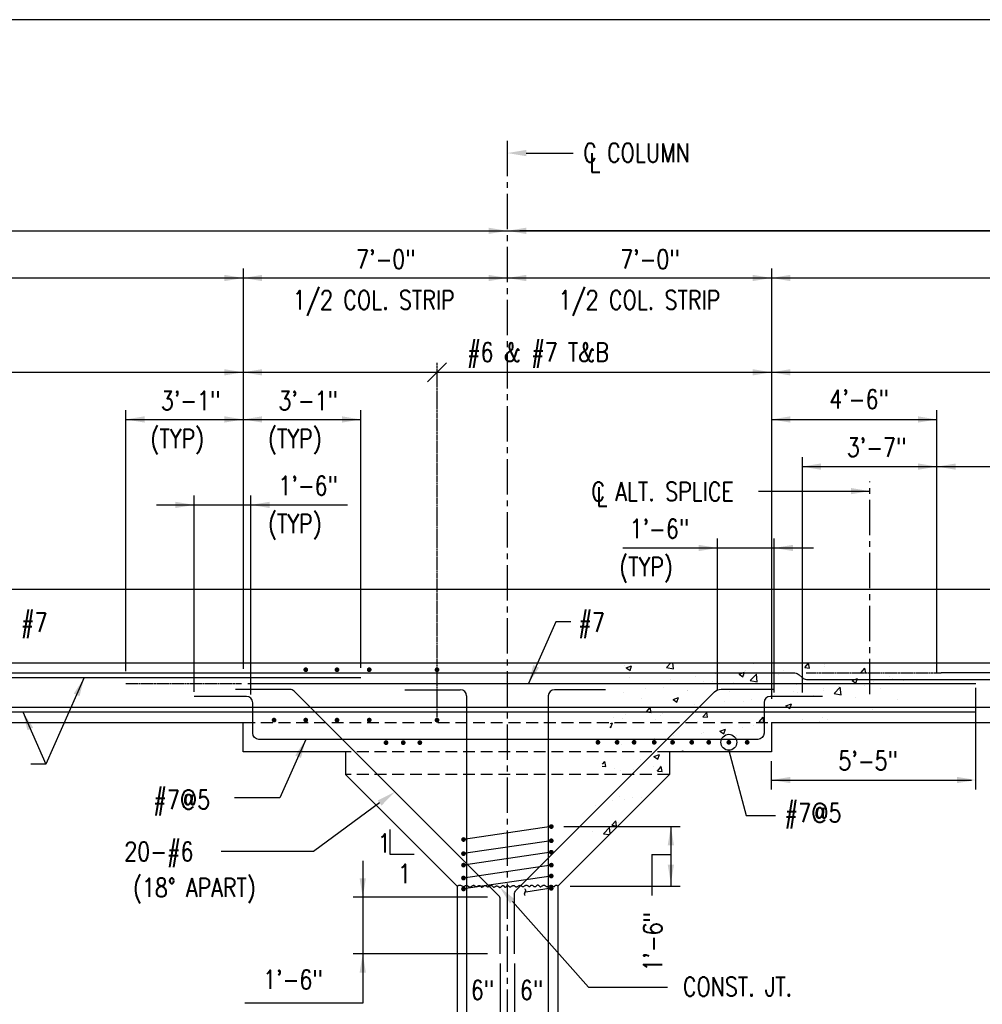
# Model space of a CAD drawing. Header units: inches. Extents: x -9715 to 32893, y -15613 to -1138.
# Tile 103 of 256: x 7428 to 7734, y -6759 to -6445. Entities that reach past the tile are written whole.
import ezdxf
from ezdxf.enums import TextEntityAlignment as Align

# ---------------------------------------------------------------- set-up
doc = ezdxf.new("R2010")
doc.units = ezdxf.units.IN
doc.header["$MEASUREMENT"] = 0
for name, pattern in [('CENTER', [2, 1.25, -0.25, 0.25, -0.25]), ('CENTER2', [1.125, 0.75, -0.125, 0.125, -0.125]), ('HIDDEN', [0.375, 0.25, -0.125])]:
    doc.linetypes.add(name, pattern=pattern)
doc.layers.get('0').update_dxf_attribs({"color": 252})
doc.layers.get('DEFPOINTS').update_dxf_attribs({"color": 11})
for name, color, linetype in [('S-ANNO-TEXT', 2, 'Continuous'), ('S-GRID', 30, 'CENTER2'), ('S1', 2, 'Continuous'), ('S3', 4, 'Continuous'), ('S5', 1, 'Continuous'), ('S5R', 1, 'Continuous'), ('S6', 1, 'Continuous'), ('S7', 2, 'Continuous'), ('S7R', 2, 'Continuous')]:
    doc.layers.add(name, color=color, linetype=linetype)
doc.styles.add('125', font='romans.shx', dxfattribs={"width": 0.8, "height": 2})
doc.styles.add('SX-FRAC', font='SX-FRAC.shx', dxfattribs={"width": 0.9, "height": 14})

# ---------------------------------------------------------------- blocks, each defined once
blk = doc.blocks.new('*X82')
at = {"color": 0}
for p, q in [((1315.49, 1764.36), (1318.36, 1767.36)), ((1319.93, 1763.67), (1319.51, 1767.36)), ((1369.07, 1767.36), (1370.6, 1767.22)), ((1370.6, 1767.22), (1370.57, 1767.36)), ((1397.11, 1766.96), (1397.11, 1766.96)), ((1403.47, 1764.35), (1405.88, 1767.22)), ((1406.46, 1764.08), (1405.88, 1767.22)), ((1288.71, 1765.41), (1288.71, 1765.41)), ((1289.84, 1764.2), (1293.34, 1765.55)), ((1289.84, 1764.2), (1292.33, 1762.53)), ((1292.33, 1762.53), (1293.34, 1765.55)), ((1315.49, 1764.36), (1319.93, 1763.67)), ((1346.6, 1760.31), (1346.6, 1760.31)), ((1361.7, 1760.2), (1365.2, 1761.54)), ((1361.7, 1760.2), (1364.19, 1758.52)), ((1364.19, 1758.52), (1365.2, 1761.54)), ((1365.54, 1762.8), (1365.54, 1762.8)), ((1368.85, 1756.09), (1372.74, 1760.15)), ((1373.3, 1755.4), (1372.74, 1760.15)), ((1390.26, 1762.44), (1390.26, 1762.44)), ((1403.47, 1764.35), (1406.46, 1764.09)), ((1416.19, 1764.81), (1416.19, 1764.81)), ((1416.22, 1766.19), (1416.22, 1766.19)), ((1439.33, 1761.21), (1441.75, 1764.08)), ((1439.33, 1761.21), (1442.32, 1760.95)), ((1442.32, 1760.95), (1441.75, 1764.08)), ((1291.7, 1757.84), (1291.7, 1757.84)), ((1302.5, 1754.5), (1302.5, 1754.5)), ((1318.39, 1756.72), (1318.39, 1756.72)), ((1334.08, 1758.66), (1334.08, 1758.66)), ((1339.33, 1755.72), (1339.33, 1755.72)), ((1345.08, 1755.59), (1345.08, 1755.59)), ((1357.88, 1754.8), (1357.88, 1754.8)), ((1365, 1759.24), (1365, 1759.24)), ((1368.85, 1756.09), (1373.29, 1755.4)), ((1371.77, 1754.46), (1371.77, 1754.46)), ((1387.04, 1759.8), (1387.04, 1759.8)), ((1433.55, 1756.2), (1437.06, 1757.54)), ((1433.55, 1756.2), (1436.04, 1754.52)), ((1436.04, 1754.52), (1437.06, 1757.54)), ((1446.99, 1755.53), (1446.99, 1755.53)), ((1457.33, 1758.83), (1457.33, 1758.83)), ((1459.51, 1757.18), (1459.51, 1757.18)), ((1466.54, 1756.27), (1466.54, 1756.27)), ((1288.1, 1748.77), (1288.1, 1748.77)), ((1302.24, 1751.13), (1302.24, 1751.13)), ((1313.36, 1751.97), (1313.36, 1751.97)), ((1328.72, 1749.79), (1328.72, 1749.79)), ((1328.93, 1750), (1328.93, 1750)), ((1355.62, 1748.87), (1355.62, 1748.87)), ((1382.31, 1747.74), (1382.31, 1747.74)), ((1396.48, 1748.88), (1396.48, 1748.88)), ((1398.46, 1753.33), (1398.46, 1753.33)), ((1399.02, 1748.82), (1399.02, 1748.82)), ((1415.41, 1751.38), (1415.41, 1751.38)), ((1415.62, 1749.55), (1415.62, 1749.55)), ((1422.21, 1747.81), (1426.1, 1751.87)), ((1422.21, 1747.81), (1426.66, 1747.12)), ((1425.15, 1752.21), (1425.15, 1752.21)), ((1426.66, 1747.12), (1426.11, 1751.87)), ((1428.18, 1753.83), (1428.18, 1753.83)), ((1441.29, 1753.07), (1441.29, 1753.07)), ((1451.84, 1751.08), (1451.84, 1751.08)), ((1299.56, 1744.79), (1299.56, 1744.79)), ((1319.69, 1744.07), (1323.19, 1745.42)), ((1319.69, 1744.07), (1322.17, 1742.4)), ((1322.18, 1742.4), (1323.19, 1745.42)), ((1352.38, 1743.08), (1352.38, 1743.08)), ((1364.39, 1742.6), (1364.39, 1742.6)), ((1369.86, 1743.82), (1369.86, 1743.82)), ((1383.96, 1747.24), (1383.96, 1747.24)), ((1389.65, 1745.8), (1389.65, 1745.8)), ((1391.54, 1740.07), (1395.04, 1741.41)), ((1394.03, 1738.39), (1395.05, 1741.41)), ((1409, 1746.62), (1409, 1746.62)), ((1435.7, 1745.49), (1435.7, 1745.49)), ((1462.39, 1744.36), (1462.39, 1744.36)), ((1302.82, 1736.15), (1305.23, 1739.02)), ((1302.82, 1736.15), (1305.81, 1735.89)), ((1305.81, 1735.89), (1305.23, 1739.02)), ((1312.75, 1735.33), (1312.75, 1735.33)), ((1320.93, 1738.94), (1320.93, 1738.94)), ((1333.45, 1740.59), (1333.45, 1740.59)), ((1338.68, 1733.01), (1341.09, 1735.89)), ((1338.72, 1739.08), (1338.72, 1739.08)), ((1340.7, 1738.81), (1340.7, 1738.81)), ((1341.67, 1732.75), (1341.09, 1735.88)), ((1391.54, 1740.07), (1394.03, 1738.39)), ((1433.84, 1735.81), (1433.84, 1735.81)), ((1440.68, 1736.42), (1440.68, 1736.42)), ((1446.35, 1737.46), (1446.35, 1737.46)), ((1447.27, 1736.33), (1447.27, 1736.33)), ((1279.88, 1728.79), (1281.18, 1729.29)), ((1280.16, 1726.27), (1281.18, 1729.29)), ((1281.75, 1732.43), (1281.75, 1732.43)), ((1287.5, 1732.13), (1287.5, 1732.13)), ((1289.35, 1734.78), (1289.35, 1734.78)), ((1308.44, 1731.3), (1308.44, 1731.3)), ((1311.54, 1733.81), (1311.54, 1733.81)), ((1335.13, 1730.17), (1335.13, 1730.17)), ((1338.68, 1733.01), (1341.67, 1732.75)), ((1361.82, 1729.05), (1361.82, 1729.05)), ((1374.55, 1729.88), (1376.96, 1732.75)), ((1374.55, 1729.88), (1377.53, 1729.61)), ((1377.54, 1729.61), (1376.96, 1732.75)), ((1402.26, 1731.66), (1402.26, 1731.66)), ((1412.61, 1729.36), (1412.82, 1729.61)), ((1412.87, 1729.36), (1412.82, 1729.61)), ((1415.01, 1732.9), (1415.01, 1732.9)), ((1418.11, 1731.33), (1418.11, 1731.33)), ((1279.48, 1726.73), (1280.16, 1726.27)), ((1282.38, 1728.8), (1282.38, 1728.8)), ((1339.23, 1723.36), (1339.23, 1723.36)), ((1349.53, 1723.94), (1353.03, 1725.29)), ((1349.53, 1723.94), (1352.02, 1722.27)), ((1352.02, 1722.26), (1353.03, 1725.29)), ((1363.78, 1725.95), (1363.78, 1725.95)), ((1370.81, 1727.52), (1370.81, 1727.52)), ((1307.78, 1719.22), (1307.78, 1719.22)), ((1312.14, 1718.68), (1312.14, 1718.68)), ((1320.29, 1720.86), (1320.29, 1720.86)), ((1330.63, 1716.31), (1330.63, 1716.31)), ((1338.11, 1722.43), (1338.11, 1722.43)), ((1359.79, 1721.31), (1359.79, 1721.31)), ((1286.89, 1715.48), (1286.89, 1715.48)), ((1301.47, 1711.3), (1301.47, 1711.3)), ((1325.48, 1710.89), (1326.01, 1711.44)), ((1326.07, 1710.89), (1326.01, 1711.44)), ((1274.87, 1702.84), (1276.31, 1704.55)), ((1276.88, 1701.42), (1276.31, 1704.55)), ((1298.7, 1705.75), (1298.7, 1705.75)), ((1307.52, 1707.82), (1311.02, 1709.16)), ((1307.52, 1707.82), (1310.01, 1706.14)), ((1310.01, 1706.14), (1311.02, 1709.16)), ((1274.63, 1701.61), (1276.88, 1701.42)), ((1282.56, 1700.16), (1282.56, 1700.16)), ((1286.28, 1698.84), (1286.28, 1698.84)), ((1294.62, 1699.5), (1294.62, 1699.5)), ((1307.14, 1701.14), (1307.14, 1701.14)), ((1309.25, 1699.04), (1309.25, 1699.04)), ((1309.76, 1698.54), (1312.17, 1701.41)), ((1309.76, 1698.54), (1312.75, 1698.28)), ((1311.53, 1702.04), (1311.53, 1702.04)), ((1312.75, 1698.28), (1312.17, 1701.41)), ((1281.47, 1679.78), (1281.47, 1679.78)), ((1285.67, 1682.19), (1285.67, 1682.19)), ((1288.76, 1680.34), (1288.76, 1680.34)), ((1293.99, 1681.42), (1293.99, 1681.42)), ((1299.41, 1681.47), (1299.41, 1681.47)), ((1270.25, 1676.47), (1270.25, 1676.47)), ((1280.83, 1664.07), (1283.24, 1666.94)), ((1283.82, 1663.81), (1283.24, 1666.94)), ((1268.31, 1660.06), (1268.31, 1660.06)), ((1275.38, 1658.68), (1279.28, 1662.73)), ((1279.74, 1658.79), (1279.28, 1662.73)), ((1280.83, 1664.07), (1283.82, 1663.81)), ((1280.83, 1661.7), (1280.83, 1661.7)), ((1282.23, 1665.49), (1282.23, 1665.49)), ((1285.06, 1665.55), (1285.06, 1665.55)), ((1275.38, 1658.68), (1279.06, 1658.11))]:
    blk.add_line(p, q, dxfattribs=at)

msp = doc.modelspace()

# ---------------------------------------------------------------- linework, layer by layer
at = {"layer": 'DEFPOINTS'}
msp.add_lwpolyline([(7061, -7429.44484), (8501, -7429.44484), (8501, -6445.44484), (7061, -6445.44484)], close=True, dxfattribs=at)
at = {"layer": 'S-ANNO-TEXT', "color": 1}
msp.add_line((7207.00793, -6527.60362), (8159.00793, -6527.60362), dxfattribs=at)
at = {"layer": 'S-GRID', "linetype": 'CENTER2', "ltscale": 15}
for p, q in [((7582.91418, -6483.96726), (7583.00793, -6896.12348)), ((7698.25793, -6660.03568), (7698.25793, -6592.39029))]:
    msp.add_line(p, q, dxfattribs=at)
at = {"layer": 'S1'}
msp.add_line((7194.22166, -6626.60362), (8224.19543, -6626.60362), dxfattribs=at)
at = {"layer": 'S1', "color": 3}
for p, q in [((7221.11328, -6650.04112), (7935.22185, -6650.04112)), ((7214.69875, -6669.04112), (7499.00793, -6669.04112)), ((7567.00793, -6721.04112), (7567.00793, -6846.13487)), ((7599.00793, -6721.04112), (7599.00793, -6846.13487))]:
    msp.add_line(p, q, dxfattribs=at)
at = {"layer": 'S1', "color": 2, "linetype": 'HIDDEN', "ltscale": 15}
msp.add_line((7499.00793, -6669.04112), (7667.00793, -6669.04112), dxfattribs=at)
at = {"layer": 'S1', "color": 3}
for points in [[(7531.47668, -6678.2755), (7499.00793, -6678.2755), (7499.00793, -6669.04112)], [(7667.00793, -6669.04112), (7667.00793, -6678.2755), (7634.53918, -6678.2755)], [(7667.00793, -6669.04112), (7883.00793, -6669.04112)], [(7531.47668, -6678.2755), (7531.47668, -6685.50987)], [(7634.53918, -6678.2755), (7634.53918, -6685.50987)], [(7531.47668, -6685.50987), (7567.00793, -6721.04112)], [(7634.53918, -6685.50987), (7599.00793, -6721.04112)]]:
    msp.add_lwpolyline(points, dxfattribs=at)
at = {"layer": 'S1', "linetype": 'HIDDEN', "ltscale": 15}
for points in [[(7634.53918, -6678.2755), (7531.47668, -6678.2755)], [(7634.53918, -6685.50987), (7531.47668, -6685.50987)]]:
    msp.add_lwpolyline(points, dxfattribs=at)
at = {"layer": 'S1', "color": 2}
msp.add_lwpolyline([(7567.00793, -6721.04112), (7567.327, -6720.81721), (7567.61751, -6720.71013), (7567.88161, -6720.69513), (7568.1214, -6720.74745), (7568.33902, -6720.84232), (7568.53657, -6720.95499), (7568.71618, -6721.0607), (7568.87997, -6721.1347), (7569.03014, -6721.15845), (7569.16924, -6721.1384), (7569.2999, -6721.08725), (7569.42475, -6721.01766), (7569.54642, -6720.94233), (7569.66754, -6720.87394), (7569.79074, -6720.82517), (7569.91864, -6720.8087), (7570.05326, -6720.8332), (7570.19405, -6720.89126), (7570.33986, -6720.97144), (7570.48952, -6721.06232), (7570.64188, -6721.15247), (7570.79576, -6721.23046), (7570.95001, -6721.28485), (7571.10346, -6721.30421), (7571.25508, -6721.28094), (7571.40432, -6721.22263), (7571.55074, -6721.14074), (7571.69392, -6721.04668), (7571.83343, -6720.95188), (7571.96884, -6720.86778), (7572.09972, -6720.80581), (7572.22565, -6720.7774), (7572.34647, -6720.79026), (7572.46314, -6720.83722), (7572.57687, -6720.90741), (7572.68888, -6720.98995), (7572.80041, -6721.07396), (7572.91267, -6721.14855), (7573.02688, -6721.20285), (7573.14428, -6721.22597), (7573.26564, -6721.21065), (7573.38992, -6721.16403), (7573.51568, -6721.09688), (7573.64144, -6721.01994), (7573.76573, -6720.94399), (7573.88708, -6720.87976), (7574.00403, -6720.83804), (7574.11511, -6720.82956), (7574.21941, -6720.86142), (7574.31834, -6720.92597), (7574.41384, -6721.01193), (7574.50787, -6721.10796), (7574.60239, -6721.20278), (7574.69936, -6721.28506), (7574.80073, -6721.34351), (7574.90847, -6721.3668), (7575.02389, -6721.34742), (7575.14579, -6721.29288), (7575.27234, -6721.21451), (7575.40171, -6721.12361), (7575.53205, -6721.03149), (7575.66154, -6720.94945), (7575.78834, -6720.8888), (7575.91061, -6720.86086), (7576.02708, -6720.87321), (7576.13871, -6720.91864), (7576.24705, -6720.98619), (7576.35361, -6721.06493), (7576.45993, -6721.14391), (7576.56753, -6721.2122), (7576.67794, -6721.25885), (7576.7927, -6721.27292), (7576.91284, -6721.24716), (7577.03744, -6721.18914), (7577.16511, -6721.11008), (7577.29442, -6721.02125), (7577.42398, -6720.93388), (7577.55238, -6720.85923), (7577.67821, -6720.80853), (7577.80006, -6720.79305), (7577.91698, -6720.82025), (7578.0298, -6720.88254), (7578.13981, -6720.96854), (7578.24828, -6721.06689), (7578.35652, -6721.16621), (7578.46579, -6721.25515), (7578.57739, -6721.32233), (7578.69259, -6721.35637), (7578.81231, -6721.34964), (7578.93595, -6721.30935), (7579.06252, -6721.24644), (7579.19105, -6721.17186), (7579.32056, -6721.09654), (7579.45007, -6721.03143), (7579.5786, -6720.98747), (7579.70517, -6720.97561), (7579.82904, -6721.00304), (7579.9504, -6721.06208), (7580.06969, -6721.14128), (7580.18732, -6721.22923), (7580.30373, -6721.31449), (7580.41934, -6721.38563), (7580.53459, -6721.43122), (7580.6499, -6721.43983), (7580.76554, -6721.404), (7580.88119, -6721.33217), (7580.99634, -6721.23674), (7581.11052, -6721.13013), (7581.22323, -6721.02474), (7581.33398, -6720.93298), (7581.44228, -6720.86726), (7581.54765, -6720.83999), (7581.64977, -6720.85943), (7581.74901, -6720.91725), (7581.84592, -6721.00099), (7581.94107, -6721.09818), (7582.03499, -6721.19635), (7582.12823, -6721.28302), (7582.22136, -6721.34574), (7582.31491, -6721.37202), (7582.4093, -6721.35347), (7582.50436, -6721.29794), (7582.59979, -6721.21734), (7582.69528, -6721.12361), (7582.79053, -6721.02865), (7582.88522, -6720.94439), (7582.97906, -6720.88275), (7583.07174, -6720.85564), (7583.16318, -6720.87109), (7583.25426, -6720.92157), (7583.34607, -6720.99565), (7583.43971, -6721.08188), (7583.53629, -6721.16885), (7583.63691, -6721.24513), (7583.74266, -6721.29927), (7583.85466, -6721.31986), (7583.97354, -6721.29922), (7584.09818, -6721.24472), (7584.22697, -6721.16748), (7584.35834, -6721.07862), (7584.49068, -6720.98928), (7584.62241, -6720.91057), (7584.75194, -6720.85362), (7584.87768, -6720.82956), (7584.99859, -6720.84583), (7585.1159, -6720.89517), (7585.23137, -6720.96663), (7585.34678, -6721.04928), (7585.4639, -6721.13218), (7585.58451, -6721.20438), (7585.71038, -6721.25494), (7585.84328, -6721.27292), (7585.9843, -6721.251), (7586.13174, -6721.19639), (7586.28322, -6721.11989), (7586.43634, -6721.03233), (7586.58874, -6720.94453), (7586.73801, -6720.8673), (7586.88178, -6720.81146), (7587.01766, -6720.78783), (7587.14405, -6720.80363), (7587.26249, -6720.85165), (7587.3753, -6720.92105), (7587.48481, -6721.00103), (7587.59334, -6721.08077), (7587.70321, -6721.14944), (7587.81675, -6721.19624), (7587.93629, -6721.21032), (7588.0635, -6721.18456), (7588.19743, -6721.12646), (7588.3365, -6721.04721), (7588.47912, -6720.958), (7588.62369, -6720.87001), (7588.76864, -6720.79443), (7588.91236, -6720.74245), (7589.05326, -6720.72524), (7589.18998, -6720.75018), (7589.32198, -6720.80935), (7589.44897, -6720.89101), (7589.57064, -6720.98343), (7589.68669, -6721.07487), (7589.79679, -6721.1536), (7589.90066, -6721.20788), (7589.99799, -6721.22597), (7590.08886, -6721.20012), (7590.17496, -6721.13844), (7590.25837, -6721.05305), (7590.34117, -6720.95605), (7590.42544, -6720.85953), (7590.51325, -6720.77561), (7590.60669, -6720.71638), (7590.70784, -6720.69395), (7590.81818, -6720.71634), (7590.93684, -6720.77528), (7591.06235, -6720.85843), (7591.19325, -6720.95344), (7591.32806, -6721.04796), (7591.46531, -6721.12964), (7591.60355, -6721.18614), (7591.74129, -6721.20511), (7591.87723, -6721.17838), (7592.01067, -6721.11448), (7592.14104, -6721.02614), (7592.26781, -6720.92606), (7592.39042, -6720.82695), (7592.50831, -6720.74154), (7592.62095, -6720.68254), (7592.72777, -6720.66265), (7592.82865, -6720.69033), (7592.92505, -6720.75694), (7593.01889, -6720.8496), (7593.11206, -6720.9554), (7593.20645, -6721.06144), (7593.30396, -6721.15482), (7593.40648, -6721.22266), (7593.51592, -6721.25205), (7593.63359, -6721.23433), (7593.75854, -6721.17773), (7593.88924, -6721.09472), (7594.02416, -6720.99778), (7594.16178, -6720.89937), (7594.30055, -6720.81196), (7594.43896, -6720.74802), (7594.57547, -6720.72003), (7594.70906, -6720.7364), (7594.84069, -6720.78938), (7594.97183, -6720.86718), (7595.10394, -6720.95801), (7595.23851, -6721.05005), (7595.37699, -6721.13152), (7595.52085, -6721.19061), (7595.67156, -6721.21554), (7595.82993, -6721.19842), (7595.99411, -6721.147), (7596.16159, -6721.07297), (7596.32987, -6720.988), (7596.49643, -6720.90376), (7596.65878, -6720.83193), (7596.81439, -6720.78418), (7596.96077, -6720.77219), (7597.09618, -6720.80339), (7597.22195, -6720.86831), (7597.3402, -6720.95322), (7597.45304, -6721.04439), (7597.56257, -6721.12811), (7597.67091, -6721.19064), (7597.78017, -6721.21828), (7597.89245, -6721.19729), (7598.00959, -6721.12061), (7598.13228, -6721.00781), (7598.26093, -6720.88511), (7598.39595, -6720.77874), (7598.53775, -6720.71494), (7598.68674, -6720.71991), (7598.84333, -6720.8199), (7599.00793, -6721.04112)], dxfattribs=at)
at = {"layer": 'S3', "color": 4}
for p, q in [((7308.80699, -6653.24425), (7674.43608, -6653.24425)), ((7762.48435, -6653.24425), (7721.00793, -6653.24425)), ((7550.39856, -6658.56133), (7568.02356, -6658.56133)), ((7570.02356, -6660.56133), (7570.02356, -6846.13487)), ((7595.99231, -6660.56133), (7595.99231, -6846.13487)), ((7614.19543, -6658.56133), (7597.99231, -6658.56133))]:
    msp.add_line(p, q, dxfattribs=at)
at = {"layer": 'S3', "const_width": 0.75}
for points in [[(7518.50793, -6652.213, 1), (7519.25793, -6652.213, 1)], [(7528.44543, -6652.213, 1), (7529.19543, -6652.213, 1)], [(7538.69543, -6652.213, 1), (7539.44543, -6652.213, 1)], [(7560.2541, -6652.213, 1), (7561.0041, -6652.213, 1)], [(7508.42981, -6668.22862, 1), (7509.17981, -6668.22862, 1)], [(7518.50793, -6668.22862, 1), (7519.25793, -6668.22862, 1)], [(7528.44543, -6668.22862, 1), (7529.19543, -6668.22862, 1)], [(7538.69543, -6668.22862, 1), (7539.44543, -6668.22862, 1)], [(7560.2541, -6668.22862, 1), (7561.0041, -6668.22862, 1)], [(7544.03918, -6675.41005, 1), (7544.78918, -6675.41005, 1)], [(7549.52356, -6675.41005, 1), (7550.27356, -6675.41005, 1)], [(7554.78918, -6675.41005, 1), (7555.53918, -6675.41005, 1)], [(7611.42981, -6675.30067, 1), (7612.17981, -6675.30067, 1)], [(7617.53918, -6675.30067, 1), (7618.28918, -6675.30067, 1)], [(7622.94543, -6675.30067, 1), (7623.69543, -6675.30067, 1)], [(7629.33606, -6675.30067, 1), (7630.08606, -6675.30067, 1)], [(7635.16418, -6675.30067, 1), (7635.91418, -6675.30067, 1)], [(7641.27356, -6675.30067, 1), (7642.02356, -6675.30067, 1)], [(7646.67981, -6675.30067, 1), (7647.42981, -6675.30067, 1)], [(7653.07043, -6675.30067, 1), (7653.82043, -6675.30067, 1)], [(7658.89856, -6675.30067, 1), (7659.64856, -6675.30067, 1)], [(7596.60168, -6702.10362, 1), (7597.35168, -6702.10362, 1)], [(7568.67981, -6706.213, 1), (7569.42981, -6706.213, 1)], [(7596.60168, -6706.60362, 1), (7597.35168, -6706.60362, 1)], [(7568.67981, -6710.713, 1), (7569.42981, -6710.713, 1)], [(7596.60168, -6710.25987, 1), (7597.35168, -6710.25987, 1)], [(7568.67981, -6714.36925, 1), (7569.42981, -6714.36925, 1)], [(7596.60168, -6714.36925, 1), (7597.35168, -6714.36925, 1)], [(7568.67981, -6718.47862, 1), (7569.42981, -6718.47862, 1)], [(7596.60168, -6717.82237, 1), (7597.35168, -6717.82237, 1)], [(7596.60168, -6721.74425, 1), (7597.35168, -6721.74425, 1)], [(7568.67981, -6721.93175, 1), (7569.42981, -6721.93175, 1)]]:
    msp.add_lwpolyline(points, format="xyb", close=True, dxfattribs=at)
at = {"layer": 'S3', "color": 4}
for points in [[(7239.16418, -6654.72862), (7536.39856, -6654.72862)], [(7500.41418, -6656.63487), (7732.00793, -6656.63487)]]:
    msp.add_lwpolyline(points, dxfattribs=at)
for points in [[(7674.43608, -6653.24425, -0.198912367), (7675.85029, -6653.83003), (7676.7256, -6654.70534, 0.198912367), (7678.13981, -6655.29112), (7762.99122, -6655.29112)], [(7199.62624, -6657.64845), (7199.62624, -6663.57032, 0.414213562), (7201.62624, -6665.57032), (7732.00793, -6665.57032)], [(7585.28918, -6742.61925), (7585.28918, -6723.49057, -0.198912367), (7585.72852, -6722.42991), (7648.87655, -6659.27793, -0.198912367), (7650.99787, -6658.39925), (7667.84982, -6658.39925)], [(7683.24997, -6660.67888), (7666.66418, -6660.67888, 0.414213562), (7664.66418, -6662.67888), (7664.66418, -6672.3788, -0.414213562), (7662.66418, -6674.3788), (7504.00458, -6674.3788, -0.414213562), (7502.00458, -6672.3788), (7502.00458, -6662.70234, 0.414213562), (7500.00458, -6660.70234), (7483.41879, -6660.70234)], [(7580.72668, -6742.61925), (7580.72668, -6725.17807, 0.198912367), (7580.28734, -6724.11741), (7515.2281, -6659.05416, 0.198912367), (7513.81389, -6658.46838), (7496.57925, -6658.46838)], [(7239.16418, -6664.08595), (7893.40709, -6664.08595, -0.198912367)]]:
    msp.add_lwpolyline(points, format="xyb", dxfattribs=at)
at = {"layer": 'S3', "color": 4, "linetype": 'HIDDEN'}
for points in [[(7678.00793, -6653.24425), (7721.00793, -6653.24425)], [(7461.61731, -6656.63487), (7498.45083, -6656.63487)]]:
    msp.add_lwpolyline(points, dxfattribs=at)
at = {"layer": 'S3'}
for points in [[(7596.97668, -6702.10362), (7569.05481, -6706.213)], [(7596.97668, -6706.60362), (7569.05481, -6710.713)], [(7596.97668, -6710.25987), (7569.05481, -6714.36925)], [(7596.97668, -6714.36925), (7569.05481, -6718.47862)], [(7596.97668, -6717.82237), (7569.05481, -6721.93175)], [(7596.97668, -6721.74425), (7588.8808, -6722.93575)]]:
    msp.add_lwpolyline(points, dxfattribs=at)
at = {"layer": 'S3', "color": 4}
for centre, start, end in [((7568.02356, -6660.56133), 0, 90), ((7597.99231, -6660.56133), 90, 180)]:
    msp.add_arc(centre, 2, start, end, dxfattribs=at)
at = {"layer": 'S5', "color": 1}
msp.add_line((7162.09306, -6512.60362), (8224.19543, -6512.60362), dxfattribs=at)
at = {"layer": 'S5'}
msp.add_line((7967.00793, -6512.60362), (7587.00793, -6512.60362), dxfattribs=at)
at = {"layer": 'S5', "linetype": 'Continuous'}
for p, q in [((7499.00793, -6524.60362), (7499.00793, -6611.9005)), ((7667.00793, -6524.60362), (7667.00793, -6611.9005)), ((7499.00793, -6611.9005), (7499.00793, -6651.95189)), ((7667.00793, -6611.9005), (7667.00793, -6661.4404))]:
    msp.add_line(p, q, dxfattribs=at)
at = {"layer": 'S5', "linetype": 'CENTER', "ltscale": 0.5}
msp.add_line((7560.60662, -6554.60362), (7560.60662, -6669.04589), dxfattribs=at)
at = {"layer": 'S5', "color": 1}
for points in [[(7577.00793, -6511.60362), (7577.00793, -6513.60362), (7583.00793, -6512.60362)], [(7589.00793, -6513.60362), (7589.00793, -6511.60362), (7583.00793, -6512.60362)], [(7493.00793, -6526.60362), (7493.00793, -6528.60362), (7499.00793, -6527.60362)], [(7505.00793, -6528.60362), (7505.00793, -6526.60362), (7499.00793, -6527.60362)], [(7577.00793, -6526.60362), (7577.00793, -6528.60362), (7583.00793, -6527.60362)], [(7589.00793, -6528.60362), (7589.00793, -6526.60362), (7583.00793, -6527.60362)], [(7661.00793, -6526.60362), (7661.00793, -6528.60362), (7667.00793, -6527.60362)], [(7673.00793, -6528.60362), (7673.00793, -6526.60362), (7667.00793, -6527.60362)]]:
    msp.add_solid(points, dxfattribs=at)
at = {"layer": 'S5R'}
for p, q in [((7461.61731, -6652.63487), (7461.61731, -6569.60362)), ((7536.39856, -6651.60608), (7536.39856, -6569.60362)), ((7719.61731, -6653.24425), (7719.61731, -6569.60362)), ((7676.7256, -6584.60362), (7676.7256, -6659.43244)), ((7483.41879, -6659.28451), (7483.41879, -6596.78618)), ((7501.41879, -6660.08154), (7501.41879, -6596.78618)), ((7649.84982, -6658.62762), (7649.84982, -6610.48438)), ((7667.84982, -6659.42464), (7667.84982, -6610.48438)), ((7732.00793, -6690.29608), (7732.00793, -6657.98395)), ((7667.00793, -6690.29608), (7667.00793, -6681.2755))]:
    msp.add_line(p, q, dxfattribs=at)
at = {"layer": 'S5R', "color": 1}
for p, q in [((7461.61731, -6572.60362), (7536.39856, -6572.60362)), ((7667.00793, -6572.60362), (7719.61731, -6572.60362)), ((7676.7256, -6587.60362), (7762.99122, -6587.60362)), ((7471.37809, -6599.78618), (7532.11491, -6599.78618)), ((7619.67947, -6613.48438), (7680.41629, -6613.48438)), ((7667.00793, -6687.29608), (7730.61731, -6687.29608))]:
    msp.add_line(p, q, dxfattribs=at)
for points in [[(7467.61731, -6573.60362), (7467.61731, -6571.60362), (7461.61731, -6572.60362)], [(7493.00793, -6571.60362), (7493.00793, -6573.60362), (7499.00793, -6572.60362)], [(7505.00793, -6573.60362), (7505.00793, -6571.60362), (7499.00793, -6572.60362)], [(7530.39856, -6571.60362), (7530.39856, -6573.60362), (7536.39856, -6572.60362)], [(7673.00793, -6573.60362), (7673.00793, -6571.60362), (7667.00793, -6572.60362)], [(7713.61731, -6571.60362), (7713.61731, -6573.60362), (7719.61731, -6572.60362)], [(7682.7256, -6586.60362), (7682.7256, -6588.60362), (7676.7256, -6587.60362)], [(7713.61731, -6586.60362), (7713.61731, -6588.60362), (7719.61731, -6587.60362)], [(7725.61731, -6586.60362), (7725.61731, -6588.60362), (7719.61731, -6587.60362)], [(7477.41879, -6598.78618), (7477.41879, -6600.78618), (7483.41879, -6599.78618)], [(7507.41879, -6600.78618), (7507.41879, -6598.78618), (7501.41879, -6599.78618)], [(7643.84982, -6612.48438), (7643.84982, -6614.48438), (7649.84982, -6613.48438)], [(7673.84982, -6614.48438), (7673.84982, -6612.48438), (7667.84982, -6613.48438)], [(7673.00793, -6686.29608), (7673.00793, -6688.29608), (7667.00793, -6687.29608)], [(7726.00793, -6686.29608), (7726.00793, -6688.29608), (7732.00793, -6687.29608)]]:
    msp.add_solid(points, dxfattribs=at)
at = {"layer": 'S7', "color": 1}
for p, q in [((7589.00793, -6487.85892), (7603.9392, -6487.85892)), ((7545.58289, -6703.02603), (7545.58289, -6710.82603)), ((7545.58289, -6710.82603), (7553.38289, -6710.82603)), ((7584.58745, -6725.88547), (7608.80115, -6753.1599)), ((7608.80115, -6753.1599), (7633.88861, -6753.1599))]:
    msp.add_line(p, q, dxfattribs=at)
for points in [[(7589.00793, -6488.85892), (7589.00793, -6486.85892), (7583.00793, -6487.85892)], [(7583.83963, -6726.54937), (7585.33527, -6725.22157), (7580.60404, -6721.39855)]]:
    msp.add_solid(points, dxfattribs=at)
at = {"layer": 'S7R', "color": 1}
for p, q in [((7563.60662, -6554.60362), (7557.60662, -6560.60362)), ((7207.00793, -6557.60362), (8224.19543, -6557.60362)), ((7662.83838, -6595.39029), (7698.25793, -6595.39029)), ((7598.41829, -6637.0061), (7589.72485, -6656.63487)), ((7603.23392, -6637.0061), (7598.41829, -6637.0061)), ((7448.44299, -6654.72862), (7436.25733, -6682.24242)), ((7428.87337, -6665.57032), (7436.25733, -6682.24242)), ((7518.88526, -6674.3788), (7510.67511, -6692.91635)), ((7653.46832, -6677.91499), (7658.95962, -6698.61929)), ((7436.25733, -6682.24242), (7431.44171, -6682.24242)), ((7510.67511, -6692.91635), (7496.2502, -6692.91635)), ((7542.38713, -6694.60098), (7521.30676, -6709.98942)), ((7658.95962, -6698.61929), (7668.26941, -6698.61929)), ((7600.97668, -6702.10362), (7638.00793, -6702.10362)), ((7635.00793, -6702.10362), (7635.00793, -6721.04112)), ((7521.30676, -6709.98942), (7491.97349, -6709.98942)), ((7628.90574, -6711.02286), (7628.90574, -6724.02589)), ((7628.90574, -6711.02286), (7635.00793, -6711.02286)), ((7537.00793, -6713.03279), (7537.00793, -6758.30001)), ((7603.00793, -6721.04112), (7638.00793, -6721.04112)), ((7576.72668, -6724.55675), (7534.00793, -6724.55675)), ((7576.72668, -6742.61925), (7534.00793, -6742.61925)), ((7580.72668, -6745.61925), (7580.72668, -6762.96824)), ((7585.28918, -6745.61925), (7585.28918, -6762.96824)), ((7537.00793, -6758.30001), (7499.49549, -6758.30001))]:
    msp.add_line(p, q, dxfattribs=at)
msp.add_circle((7653.44543, -6675.30067), 2.54164, dxfattribs=at)
for points in [[(7493.00793, -6556.60362), (7493.00793, -6558.60362), (7499.00793, -6557.60362)], [(7505.00793, -6558.60362), (7505.00793, -6556.60362), (7499.00793, -6557.60362)], [(7661.00793, -6556.60362), (7661.00793, -6558.60362), (7667.00793, -6557.60362)], [(7673.00793, -6558.60362), (7673.00793, -6556.60362), (7667.00793, -6557.60362)], [(7692.25793, -6594.39029), (7692.25793, -6596.39029), (7698.25793, -6595.39029)], [(7593.06891, -6651.5538), (7591.24023, -6650.7439), (7589.72485, -6656.63487)], [(7445.09894, -6659.80969), (7446.92761, -6660.6196), (7448.44299, -6654.72862)], [(7432.21743, -6670.65139), (7430.38876, -6671.4613), (7428.87337, -6665.57032)], [(7515.5412, -6679.45987), (7517.36988, -6680.26977), (7518.88526, -6674.3788)], [(7541.79753, -6693.79329), (7542.97674, -6695.40867), (7547.23328, -6691.06334)], [(7636.00793, -6708.10362), (7634.00793, -6708.10362), (7635.00793, -6702.10362)], [(7636.00793, -6714.16612), (7634.00793, -6714.16612), (7635.00793, -6720.16612)], [(7538.00793, -6718.55675), (7536.00793, -6718.55675), (7537.00793, -6724.55675)], [(7538.00793, -6748.61925), (7536.00793, -6748.61925), (7537.00793, -6742.61925)]]:
    msp.add_solid(points, dxfattribs=at)

# ---------------------------------------------------------------- block references
at = {"layer": 'S6', "color": 1, "xscale": 0.5, "yscale": 0.5, "zscale": 0.5}
msp.add_blockref('*X82', (6975.85465, -7533.71939), dxfattribs=at)

# ---------------------------------------------------------------- texts
at = {"layer": 'S-ANNO-TEXT', "style": '125', "width": 0.8}
for s, p in [('C COLUMN', (7607.10352, -6490.78226)), ('L', (7609.08027, -6493.95225)), ('7\'-0"', (7534.87624, -6524.62674)), ('7\'-0"', (7618.87624, -6524.62674)), ('1/2 COL. STRIP', (7514.7819, -6537.59258)), ('1/2 COL. STRIP', (7599.27388, -6537.59258)), ('3\'-1"', (7472.78881, -6569.60631)), ('3\'-1"', (7510.17944, -6569.60631)), ('4\'-6"', (7685.40786, -6569.14342)), ('(TYP)', (7469.4622, -6581.69258)), ('(TYP)', (7506.85283, -6581.69258)), ('3\'-7"', (7690.962, -6584.47211)), ('1\'-6"', (7510.17944, -6596.65802)), ('(TYP)', (7506.85283, -6608.74429)), ('1\'-6"', (7621.88579, -6610.35623)), ('(TYP)', (7618.55919, -6622.4425)), ('5\'-5"', (7688.29476, -6684.16457)), ('1', (7541.77135, -6710.36821)), ('1', (7548.18878, -6720.05586)), ('1\'-6"', (7505.32221, -6753.75321)), ('6"', (7571.37601, -6757.08965)), ('6"', (7587.00972, -6757.08965)), ('CONST. JT.', (7638.81952, -6756.01005))]:
    msp.add_text(s, height=6, dxfattribs=at).set_placement(p)
msp.add_text('1\'-6"', height=6, rotation=90, dxfattribs=at).set_placement((7632.28351, -6748.21265))
at = {"layer": 'S3', "color": 2, "style": 'SX-FRAC', "width": 0.75}
msp.add_text('~', height=4.5, rotation=90, dxfattribs=at).set_placement((7590.7892, -6724.32511))
at = {"layer": 'S7R', "style": '125', "width": 0.8}
for s, p in [('#6 & #7 T&B', (7570.18694, -6554.19648)), ('C ALT. SPLICE', (7609.73017, -6598.53191)), ('L', (7611.32633, -6600.13631)), ('#7', (7428.28753, -6640.15355)), ('#7', (7605.58158, -6640.15355)), ('#7@5', (7470.37397, -6696.52577)), ('#7@5', (7671.18583, -6700.73677))]:
    msp.add_text(s, height=6, dxfattribs=at).set_placement(p)
for s, p in [('20-#6', (7472.17779, -6713.02584)), ('(18%%D APART)', (7483.44386, -6724.50102))]:
    msp.add_text(s, height=6, dxfattribs=at).set_placement(p, align=Align.CENTER)

doc.saveas('drawing.dxf')
